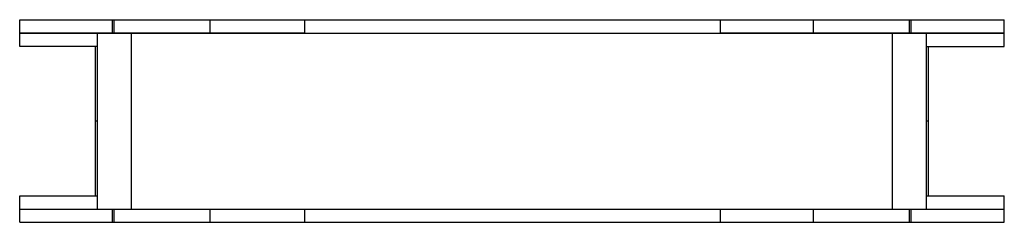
# Model space of a CAD drawing. Header units: millimetres. Extents: x 20 to 169, y 118 to 149.
import ezdxf

# ---------------------------------------------------------------- set-up
doc = ezdxf.new("R2010")
doc.units = ezdxf.units.MM
doc.header["$LTSCALE"] = 17.314589
doc.layers.get('0').update_dxf_attribs({"linetype": 'CONTINUOUS'})

msp = doc.modelspace()

# ---------------------------------------------------------------- linework, layer by layer
at = {"color": 7, "linetype": 'Continuous'}
for p, q in [((19.94, 146.76), (19.94, 148.76)), ((19.94, 148.76), (168.48, 148.76)), ((33.94, 146.76), (33.94, 148.76)), ((34.19, 146.76), (34.19, 148.76)), ((48.69, 146.76), (48.69, 148.76)), ((62.96, 146.71), (62.96, 148.76)), ((125.71, 146.71), (125.71, 148.76)), ((139.74, 146.76), (139.74, 148.76)), ((154.21, 146.76), (154.21, 148.76)), ((154.47, 146.76), (154.47, 148.76)), ((168.48, 146.76), (168.48, 148.76)), ((19.94, 146.76), (62.96, 146.76)), ((19.97, 144.71), (19.97, 146.71)), ((19.97, 146.71), (168.52, 146.71)), ((31.33, 146.76), (31.33, 146.71)), ((31.69, 120.16), (31.69, 146.71)), ((36.83, 120.16), (36.83, 146.71)), ((125.71, 146.76), (168.48, 146.76)), ((151.66, 120.16), (151.66, 146.71)), ((156.8, 120.16), (156.8, 146.71)), ((157.09, 146.71), (157.09, 146.76)), ((168.52, 144.71), (168.52, 146.71)), ((31.69, 144.71), (19.97, 144.71)), ((31.33, 144.71), (31.33, 122.16)), ((156.8, 144.71), (168.52, 144.71)), ((157.09, 122.16), (157.09, 144.71)), ((31.69, 133.46), (31.33, 133.46)), ((157.09, 133.46), (156.8, 133.46)), ((19.97, 120.16), (19.97, 122.16)), ((19.97, 122.16), (31.69, 122.16)), ((156.8, 122.16), (168.52, 122.16)), ((168.52, 120.16), (168.52, 122.16)), ((19.94, 118.16), (19.94, 120.16)), ((19.94, 120.16), (168.52, 120.16)), ((33.94, 118.16), (33.94, 120.16)), ((34.19, 118.16), (34.19, 120.16)), ((48.69, 118.16), (48.69, 120.16)), ((62.96, 118.16), (62.96, 120.16)), ((125.71, 118.16), (125.71, 120.16)), ((139.74, 118.16), (139.74, 120.16)), ((154.21, 118.16), (154.21, 120.16)), ((154.47, 118.16), (154.47, 120.16)), ((168.48, 118.16), (168.48, 120.16)), ((19.94, 118.16), (168.48, 118.16))]:
    msp.add_line(p, q, dxfattribs=at)

doc.saveas('drawing.dxf')
